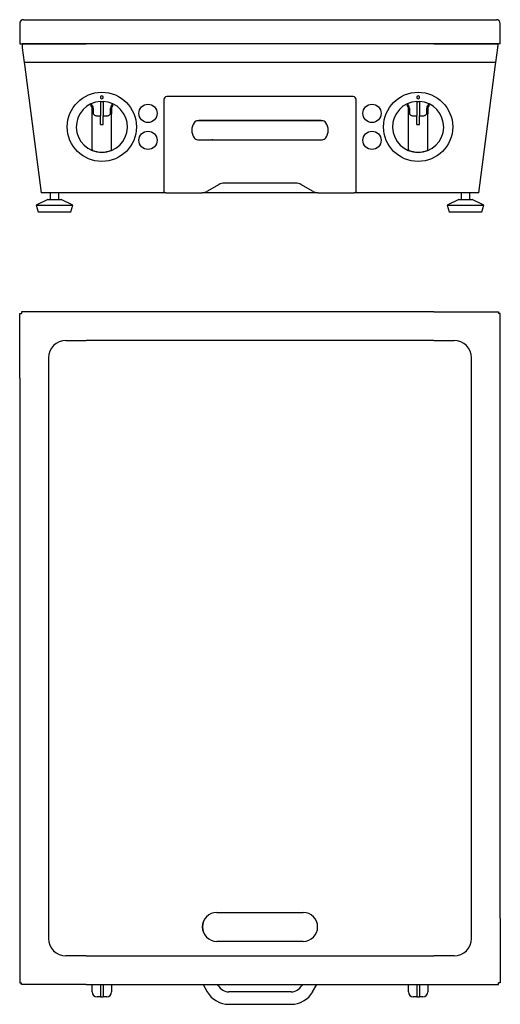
# Model space of a CAD drawing. Extents: x 512 to 1012, y 389 to 1413.
import ezdxf

# ---------------------------------------------------------------- set-up
doc = ezdxf.new("R2010")
doc.units = 0
doc.header["$LTSCALE"] = 5
doc.layers.add('LAYER1', color=2, linetype='CONTINUOUS')

msp = doc.modelspace()

# ---------------------------------------------------------------- linework, layer by layer
at = {"layer": 'LAYER1', "color": 2, "linetype": 'CONTINUOUS'}
for p, q in [((511.8, 1409.3), (511.8, 1388.3)), ((515.8, 1413.3), (580.8, 1413.3)), ((580.8, 1413.3), (761.8, 1413.3)), ((761.8, 1413.3), (942.8, 1413.3)), ((942.8, 1413.3), (1007.8, 1413.3)), ((1011.8, 1388.3), (1011.8, 1409.3)), ((511.8, 1388.3), (513.8, 1388.3)), ((513.8, 1388.3), (580.8, 1388.3)), ((514.3, 1388.3), (514.3, 1385.8)), ((1009.3, 1388.3), (514.3, 1388.3)), ((514.3, 1388.3), (514.3, 1388.3)), ((514.3, 1385.8), (514.5, 1384)), ((514.5, 1384), (516.6, 1368.7)), ((761.8, 1388.3), (580.8, 1388.3)), ((942.8, 1388.3), (761.8, 1388.3)), ((942.8, 1388.3), (1009.8, 1388.3)), ((1007.1, 1368.7), (1009.1, 1384)), ((1009.1, 1384), (1009.3, 1385.8)), ((1009.3, 1388.3), (1009.3, 1385.8)), ((1009.3, 1388.3), (1009.3, 1388.3)), ((1011.8, 1388.3), (1009.8, 1388.3)), ((1007.1, 1368.7), (516.6, 1368.7)), ((516.6, 1368.7), (516.8, 1366.6)), ((516.8, 1366.6), (534.3, 1233.3)), ((989.3, 1233.3), (1006.8, 1366.6)), ((1006.8, 1366.6), (1007.1, 1368.7)), ((858.8, 1333.3), (664.8, 1333.3)), ((586, 1325.6), (586.1, 1325.6)), ((595.8, 1328.1), (595.8, 1313.4)), ((598.8, 1327.9), (595.8, 1327.9)), ((595.9, 1327.9), (595.9, 1328.4)), ((598.7, 1328.4), (598.7, 1327.9)), ((598.8, 1328.1), (598.8, 1313.4)), ((608.6, 1325.6), (608.6, 1325.6)), ((661.8, 1330.3), (661.8, 1234.3)), ((861.8, 1234.3), (861.8, 1330.3)), ((915, 1325.6), (915.1, 1325.6)), ((924.8, 1328.1), (924.8, 1313.4)), ((927.8, 1327.9), (924.8, 1327.9)), ((924.9, 1327.9), (924.9, 1328.4)), ((927.7, 1328.4), (927.7, 1327.9)), ((927.8, 1328.1), (927.8, 1313.4)), ((937.6, 1325.6), (937.6, 1325.6)), ((587.3, 1315.2), (587.3, 1320.4)), ((587.3, 1278.2), (587.3, 1315.2)), ((588.3, 1321.2), (588.3, 1316)), ((592.3, 1313.4), (595.8, 1313.4)), ((595.8, 1312.6), (595.8, 1313.4)), ((595.8, 1304.1), (595.8, 1312.6)), ((598.8, 1313.4), (602.3, 1313.4)), ((598.8, 1312.6), (598.8, 1313.4)), ((598.8, 1304.1), (598.8, 1312.6)), ((606.3, 1316), (606.3, 1321.2)), ((607.3, 1320.4), (607.3, 1315.2)), ((607.3, 1278.2), (607.3, 1315.2)), ((916.3, 1315.2), (916.3, 1320.4)), ((916.3, 1278.2), (916.3, 1315.2)), ((917.3, 1321.2), (917.3, 1316)), ((921.3, 1313.4), (924.8, 1313.4)), ((924.8, 1312.6), (924.8, 1313.4)), ((924.8, 1304.1), (924.8, 1312.6)), ((927.8, 1313.4), (931.3, 1313.4)), ((927.8, 1312.6), (927.8, 1313.4)), ((927.8, 1304.1), (927.8, 1312.6)), ((935.3, 1316), (935.3, 1321.2)), ((936.3, 1320.4), (936.3, 1315.2)), ((936.3, 1278.2), (936.3, 1315.2)), ((595.8, 1304.1), (598.8, 1304.1)), ((711.7, 1308.2), (697, 1308.2)), ((698.3, 1308.2), (697, 1308.2)), ((712.6, 1308.3), (698.3, 1308.3)), ((712.6, 1308.3), (711.7, 1308.2)), ((729.5, 1308.2), (711.7, 1308.2)), ((729.5, 1308.3), (712.6, 1308.3)), ((794.1, 1308.3), (729.5, 1308.3)), ((729.5, 1308.2), (729.5, 1308.3)), ((794.1, 1308.2), (729.5, 1308.2)), ((811, 1308.3), (794.1, 1308.3)), ((794.1, 1308.3), (794.1, 1308.2)), ((812, 1308.2), (794.1, 1308.2)), ((825.3, 1308.3), (811, 1308.3)), ((811, 1308.3), (812, 1308.2)), ((826.6, 1308.2), (812, 1308.2)), ((826.6, 1308.2), (825.3, 1308.2)), ((924.8, 1304.1), (927.8, 1304.1)), ((697, 1288.4), (711.7, 1288.4)), ((697, 1288.4), (698.3, 1288.4)), ((698.3, 1288.3), (712.6, 1288.3)), ((711.7, 1288.4), (729.5, 1288.4)), ((712.6, 1288.3), (711.7, 1288.4)), ((712.6, 1288.3), (729.5, 1288.3)), ((729.5, 1288.4), (794.1, 1288.4)), ((729.5, 1288.3), (729.5, 1288.4)), ((729.5, 1288.3), (794.1, 1288.3)), ((794.1, 1288.4), (812, 1288.4)), ((794.1, 1288.3), (794.1, 1288.4)), ((794.1, 1288.3), (811, 1288.3)), ((811, 1288.3), (812, 1288.4)), ((811, 1288.3), (825.3, 1288.3)), ((812, 1288.4), (826.6, 1288.4)), ((825.3, 1288.4), (826.6, 1288.4)), ((719.3, 1242), (706.6, 1234.6)), ((799.3, 1243.3), (724.3, 1243.3)), ((817, 1234.6), (804.3, 1242)), ((660.8, 1233.3), (534.3, 1233.3)), ((543.5, 1233.3), (543.5, 1226.3)), ((552.6, 1226.3), (552.6, 1233.3)), ((663.8, 1233.3), (660.8, 1233.3)), ((663.8, 1233.3), (701.6, 1233.3)), ((822, 1233.3), (701.6, 1233.3)), ((822, 1233.3), (859.8, 1233.3)), ((862.8, 1233.3), (859.8, 1233.3)), ((989.3, 1233.3), (862.8, 1233.3)), ((971, 1233.3), (971, 1226.3)), ((980.1, 1226.3), (980.1, 1233.3)), ((541, 1226.3), (529, 1220.3)), ((529, 1220.3), (531, 1213.3)), ((529, 1220.3), (532.6, 1220.3)), ((532.6, 1220.3), (567, 1220.3)), ((541, 1226.3), (542.3, 1226.3)), ((542.3, 1226.3), (555, 1226.3)), ((567, 1220.3), (555, 1226.3)), ((565, 1213.3), (567, 1220.3)), ((968.6, 1226.3), (956.6, 1220.3)), ((956.6, 1220.3), (958.6, 1213.3)), ((956.6, 1220.3), (960.2, 1220.3)), ((960.2, 1220.3), (994.6, 1220.3)), ((968.6, 1226.3), (969.9, 1226.3)), ((969.9, 1226.3), (982.6, 1226.3)), ((994.6, 1220.3), (982.6, 1226.3)), ((992.6, 1213.3), (994.6, 1220.3)), ((531, 1213.3), (534.2, 1213.3)), ((534.2, 1213.3), (565, 1213.3)), ((958.6, 1213.3), (961.8, 1213.3)), ((961.8, 1213.3), (992.6, 1213.3)), ((511.8, 1040.5), (511.8, 1107.5)), ((511.8, 1107.5), (513.8, 1107.5)), ((513.8, 1109.5), (513.8, 1107.5)), ((580.8, 1109.5), (513.8, 1109.5)), ((761.8, 1109.5), (580.8, 1109.5)), ((942.8, 1109.5), (761.8, 1109.5)), ((942.8, 1109.5), (1009.8, 1109.5)), ((1009.8, 1109.5), (1009.8, 1107.5)), ((1011.8, 1107.5), (1009.8, 1107.5)), ((1011.8, 1040.5), (1011.8, 1107.5)), ((559.8, 1079.5), (580.8, 1079.5)), ((761.8, 1079.5), (580.8, 1079.5)), ((942.8, 1079.5), (761.8, 1079.5)), ((942.8, 1079.5), (963.8, 1079.5)), ((541.8, 1061.5), (541.8, 1040.5)), ((981.8, 1040.5), (981.8, 1061.5)), ((511.8, 1040.5), (511.8, 478.5)), ((541.8, 1040.5), (541.8, 478.5)), ((981.8, 478.5), (981.8, 1040.5)), ((1011.8, 478.5), (1011.8, 1040.5)), ((716.8, 484.5), (806.8, 484.5)), ((511.8, 478.5), (511.8, 411.5)), ((541.8, 478.5), (541.8, 457.5)), ((981.8, 457.5), (981.8, 478.5)), ((1011.8, 478.5), (1011.8, 411.5)), ((806.8, 454.5), (716.8, 454.5)), ((580.8, 439.5), (559.8, 439.5)), ((580.8, 439.5), (761.8, 439.5)), ((761.8, 439.5), (942.8, 439.5)), ((963.8, 439.5), (942.8, 439.5)), ((511.8, 411.5), (513.8, 411.5)), ((513.8, 409.5), (513.8, 411.5)), ((1009.8, 409.5), (1009.8, 411.5)), ((1011.8, 411.5), (1009.8, 411.5)), ((580.8, 409.5), (513.8, 409.5)), ((580.8, 409.5), (761.8, 409.5)), ((587.3, 401.8), (587.3, 409.5)), ((595.8, 409.5), (595.8, 397.2)), ((598.8, 409.5), (598.8, 397.2)), ((607.3, 409.5), (607.3, 401.8)), ((702.6, 409.5), (707, 402)), ((718.2, 408.5), (717.7, 409.5)), ((794.1, 402), (729.5, 402)), ((761.8, 409.5), (942.8, 409.5)), ((806, 409.5), (805.4, 408.5)), ((816.6, 402), (821, 409.5)), ((916.3, 401.8), (916.3, 409.5)), ((924.8, 409.5), (924.8, 397.2)), ((927.8, 409.5), (927.8, 397.2)), ((936.3, 409.5), (936.3, 401.8)), ((942.8, 409.5), (1009.8, 409.5)), ((595.8, 396.8), (592.3, 396.8)), ((595.8, 396.8), (595.8, 397.2)), ((595.8, 396.8), (598.8, 396.8)), ((598.8, 396.8), (598.8, 397.2)), ((602.3, 396.8), (598.8, 396.8)), ((924.8, 396.8), (921.3, 396.8)), ((924.8, 396.8), (924.8, 397.2)), ((924.8, 396.8), (927.8, 396.8)), ((927.8, 396.8), (927.8, 397.2)), ((931.3, 396.8), (927.8, 396.8)), ((729.5, 389), (794.1, 389))]:
    msp.add_line(p, q, dxfattribs=at)
at = {"layer": 'LAYER1', "color": 2, "linetype": 'CONTINUOUS', "flags": 128}
for points in [[(588.3, 1316), (588.4, 1315.5), (588.6, 1315.1), (588.8, 1314.7), (589.2, 1314.3), (589.7, 1314), (590.3, 1313.7), (590.9, 1313.6), (591.6, 1313.4), (592.3, 1313.4)], [(602.3, 1313.4), (603.1, 1313.4), (603.8, 1313.6), (604.5, 1313.8), (605.1, 1314.2), (605.6, 1314.6), (606, 1315), (606.2, 1315.5), (606.3, 1316)], [(917.3, 1316), (917.4, 1315.5), (917.6, 1315.1), (917.8, 1314.7), (918.2, 1314.3), (918.7, 1314), (919.3, 1313.7), (919.9, 1313.6), (920.6, 1313.4), (921.3, 1313.4)], [(931.3, 1313.4), (932.1, 1313.4), (932.8, 1313.6), (933.5, 1313.8), (934.1, 1314.2), (934.6, 1314.6), (935, 1315), (935.2, 1315.5), (935.3, 1316)]]:
    msp.add_lwpolyline(points, dxfattribs=at)
at = {"layer": 'LAYER1', "color": 2, "linetype": 'CONTINUOUS'}
for centre, radius in [((597.3, 1301.8), 36), ((926.3, 1301.8), 36), ((645.3, 1315.8), 9.5), ((878.3, 1315.8), 9.5), ((645.3, 1287.8), 9.5), ((878.3, 1287.8), 9.5)]:
    msp.add_circle(centre, radius, dxfattribs=at)
for centre, radius, start, end in [((515.8, 1409.3), 4, 90, 180), ((1007.8, 1409.3), 4, 0, 90), ((597.3, 1332.5), 1.49, 359.9998, 180.0002), ((597.3, 1332.5), 1.49, 179.9998, 0.0002), ((664.8, 1330.3), 3, 90, 180), ((858.8, 1330.3), 3, 0, 90), ((926.3, 1332.5), 1.49, 359.9998, 180.0002), ((926.3, 1332.5), 1.49, 179.9998, 0.0002), ((597.3, 1301.8), 26.6, 93.017, 86.983), ((581.4, 1320.2), 5.93, 1.4293, 46.7591), ((582.5, 1321), 5.8, 2.4032, 52.349), ((612.1, 1321), 5.8, 127.651, 177.5968), ((613.2, 1320.2), 5.93, 133.2409, 178.5707), ((926.3, 1301.8), 26.6, 93.017, 86.983), ((910.4, 1320.2), 5.93, 1.4293, 46.7591), ((911.5, 1321), 5.8, 2.4032, 52.349), ((941.1, 1321), 5.8, 127.651, 177.5968), ((942.2, 1320.2), 5.93, 133.2409, 178.5707), ((704.5, 1298.3), 13.7, 145.0243, 214.9757), ((697.4, 1303.1), 5.11, 94.3128, 144.0943), ((826.2, 1303.1), 5.11, 35.9057, 85.6872), ((819.1, 1298.3), 13.7, 325.0243, 34.9757), ((697.4, 1293.5), 5.11, 215.9057, 265.6872), ((826.2, 1293.5), 5.11, 274.3128, 324.0943), ((588.3, 1278.2), 1, 180, 249.1617), ((597.3, 1301.8), 26.3, 249.1617, 258.6017), ((597.3, 1301.8), 26.3, 258.6017, 281.3983), ((597.3, 1301.8), 26.3, 281.3983, 290.8383), ((606.3, 1278.2), 1, 290.8383, 0), ((917.3, 1278.2), 1, 180, 249.1617), ((926.3, 1301.8), 26.3, 249.1617, 258.6017), ((926.3, 1301.8), 26.3, 258.6017, 281.3983), ((926.3, 1301.8), 26.3, 281.3983, 290.8383), ((935.3, 1278.2), 1, 290.8383, 0), ((724.3, 1233.3), 10, 90, 120), ((799.3, 1233.3), 10, 60, 90), ((660.8, 1234.3), 1, 270, 0), ((701.6, 1243.3), 10, 270, 300), ((822, 1243.3), 10, 240, 270), ((862.8, 1234.3), 1, 180, 270), ((559.8, 1061.5), 18, 90, 180), ((963.8, 1061.5), 18, 0, 90), ((716.8, 469.5), 15, 90, 270), ((716.9, 469.5), 15, 90, 270), ((806.8, 469.5), 15, 270, 90), ((559.8, 457.5), 18, 180, 270), ((963.8, 457.5), 18, 270, 0), ((592.3, 401.8), 5, 180, 270), ((602.3, 401.8), 5, 270, 0), ((729.5, 415), 26, 210, 270), ((729.5, 415), 13, 209.9954, 269.9849), ((794.1, 415), 13, 269.9849, 329.9929), ((794.1, 415), 26, 270, 330), ((921.3, 401.8), 5, 180, 270), ((931.3, 401.8), 5, 270, 0)]:
    msp.add_arc(centre, radius, start, end, dxfattribs=at)

doc.saveas('drawing.dxf')
